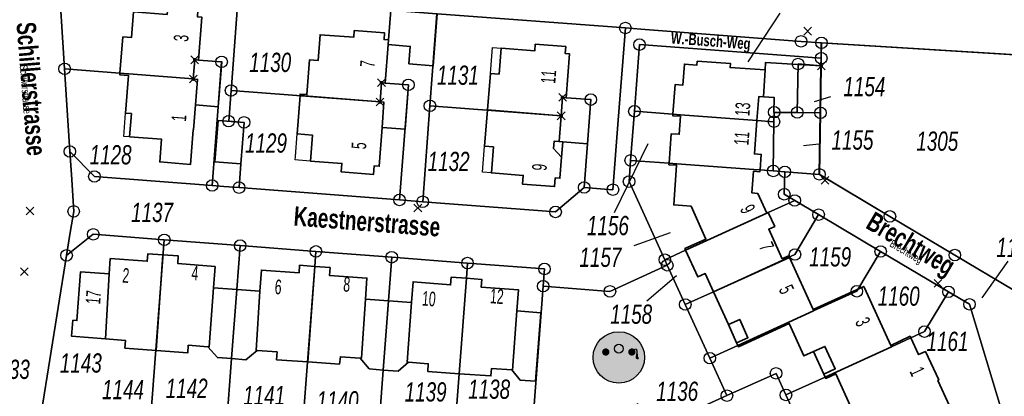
# Model space of a CAD drawing. Header units: metres. Extents: x 339653 to 341672, y 5744753 to 5747397.
# Tile 42 of 256: x 340834 to 340961, y 5745285 to 5745334. Entities that reach past the tile are written whole.
import ezdxf

# ---------------------------------------------------------------- set-up
doc = ezdxf.new("R2010")
doc.units = ezdxf.units.M
doc.header["$LTSCALE"] = 0.03
doc.header["$PDMODE"] = 3
doc.header["$PDSIZE"] = 0.5
for name, color, linetype, lineweight in [('B-Gebäude', 15, 'Continuous', 35), ('Flurstücke_Grenzpunkte', 7, 'Continuous', 25), ('Historie', 7, 'Continuous', 25), ('Lagebezeichnungen', 7, 'Continuous', 25), ('Netzpunkte', 7, 'Continuous', 25), ('Siedlung', 7, 'Continuous', 25), ('Siedlungsflächen - Bauwerke u. Einrichtungen', 7, 'Continuous', 25), ('Vegetation', 7, 'Continuous', 25), ('Verkehr', 7, 'Continuous', 25)]:
    doc.layers.add(name, color=color, linetype=linetype, lineweight=lineweight)
doc.styles.add('Flurstücksnummer - K 10 700', font='ariali.ttf', dxfattribs={"width": 0.7})
doc.styles.add('Hausnummern NRW', font='arial.ttf', dxfattribs={"width": 0.595})
doc.styles.add('Name - Bauwerken u. Einrichtungen - F 10', font='arialbd.ttf', dxfattribs={"width": 0.7})
doc.styles.add('Textart 8113', font='arial.ttf', dxfattribs={"width": 0.7})

# ---------------------------------------------------------------- blocks, each defined once
blk = doc.blocks.new('Spielplatz. Bolzplatz')
for points in [[(0, 0.476191, -1), (0, -0.476191, -1)], [(-0.344218, -0.238095), (-0.289796, -0.047619), (-0.281633, -0.012245), (-0.278911, -0.008164), (-0.243538, -0.006803), (-0.107483, 0.063946), (-0.087075, 0.031293), (-0.195919, -0.047619), (-0.142857, -0.238095), (-0.195919, -0.238095), (-0.243538, -0.129252), (-0.289796, -0.238095)], [(-0.242177, 0.168708, -1), (-0.242177, 0.032653, -1)], [(0.142857, -0.238095), (0.168708, -0.129252), (0.126531, -0.129252), (0.195919, -0.047619), (0.087075, 0.031293), (0.107483, 0.063946), (0.243538, -0.006803), (0.278911, -0.008164), (0.292517, -0.008164), (0.300681, -0.05034), (0.303402, -0.062585), (0.360544, -0.129252), (0.318367, -0.129252), (0.344218, -0.238095), (0.289796, -0.238095), (0.243538, -0.129252), (0.195919, -0.238095)], [(0.242177, 0.168708, -1), (0.242177, 0.032653, -1)], [(0.277551, 0.155102), (0.303402, 0.161905), (0.315647, 0.164626), (0.329252, 0.160544), (0.342857, 0.146939), (0.345578, 0.136054), (0.348299, 0.111565), (0.352381, 0.061225), (0.359183, 0.009524), (0.371429, -0.012245), (0.360544, -0.035374), (0.341497, -0.035374), (0.315647, -0.020408), (0.311565, 0.009524), (0.318367, 0.05034), (0.323809, 0.089796), (0.323809, 0.112925), (0.317007, 0.141497), (0.310204, 0.145578), (0.292517, 0.138776)]]:
    blk.add_hatch(color=256).paths.add_polyline_path(points, flags=0)
for centre, radius in [((0, 0), 0.476191), ((0, 0.163266), 0.081632)]:
    blk.add_circle(centre, radius)
blk = doc.blocks.new('Grenzpunkt mit Abmarkung (Marke)')
at = {"lineweight": -2}
blk.add_circle((0, 0), 0.499, dxfattribs=at)
blk = doc.blocks.new('Grenzpunkt. Abmarkung nach Quellenlage nicht zu spezifizieren')
at = {"lineweight": -2}
blk.add_hatch(color=256, dxfattribs=at).paths.add_polyline_path([(0, 0.165, -1), (0, -0.165, -1)], flags=0)
blk.add_point((0, 0), dxfattribs=at)

msp = doc.modelspace()

# ---------------------------------------------------------------- linework, layer by layer
at = {"layer": 'B-Gebäude'}
for points in [[(340846.75, 5745327.368), (340847.121, 5745332.074), (340848.237, 5745331.986), (340848.499, 5745335.33), (340852.881, 5745334.986), (340852.949, 5745335.856), (340856.852, 5745335.552), (340856.784, 5745334.684), (340857.373, 5745334.639), (340856.952, 5745329.062), (340856.45, 5745329.1), (340856.255, 5745326.612), (340847.888, 5745327.278)], [(340881.541, 5745331.072), (340881.588, 5745331.684), (340881.89, 5745335.556), (340887.853, 5745335.091), (340887.883, 5745335.089), (340887.363, 5745328.34), (340884.221, 5745328.582), (340884.395, 5745330.852)], [(340870.1, 5745324.459), (340870.116, 5745324.658), (340870.994, 5745324.59), (340871.343, 5745329.107), (340872.456, 5745329.021), (340872.713, 5745332.367), (340877.066, 5745332.031), (340877.133, 5745332.9), (340881.062, 5745332.597), (340880.995, 5745331.73), (340881.588, 5745331.684), (340881.541, 5745331.072), (340881.163, 5745326.079), (340880.667, 5745326.117), (340880.477, 5745323.628)], [(340894.408, 5745322.596), (340894.788, 5745327.335), (340895.915, 5745327.245), (340896.183, 5745330.596), (340900.551, 5745330.247), (340900.62, 5745331.126), (340904.57, 5745330.813), (340904.499, 5745329.921), (340905.068, 5745329.877), (340904.632, 5745324.182), (340904.153, 5745324.219), (340903.969, 5745321.828)], [(340856.255, 5745326.612), (340856.45, 5745329.1), (340856.952, 5745329.062), (340859.933, 5745328.837), (340859.973, 5745328.834), (340859.485, 5745322.996), (340856.536, 5745323.242), (340856.813, 5745326.567)], [(340918.466, 5745322.048), (340918.749, 5745325.888), (340919.756, 5745325.814), (340919.954, 5745328.546), (340921.587, 5745328.427), (340921.622, 5745328.92), (340925.921, 5745328.625), (340925.885, 5745328.088), (340930.424, 5745327.79), (340930.195, 5745324.283), (340929.6, 5745324.325), (340929.37, 5745321.235), (340919.464, 5745321.974)], [(340930.195, 5745324.283), (340930.424, 5745327.79), (340930.486, 5745328.756), (340934.707, 5745328.496), (340934.599, 5745322.26), (340934.599, 5745322.242), (340931.574, 5745322.281), (340931.599, 5745324.19)], [(340934.599, 5745322.242), (340934.599, 5745322.26), (340934.707, 5745328.496), (340937.697, 5745328.313), (340937.601, 5745322.223), (340937.601, 5745322.203)], [(340856.813, 5745326.567), (340856.536, 5745323.242), (340856.265, 5745319.991), (340856.258, 5745319.991), (340855.907, 5745315.525), (340851.904, 5745315.839), (340852.135, 5745318.782), (340847.997, 5745319.107), (340848.234, 5745322.115), (340847.486, 5745322.174), (340847.87, 5745327.06), (340846.733, 5745327.149), (340846.75, 5745327.368), (340847.888, 5745327.278), (340856.255, 5745326.612)], [(340880.477, 5745323.628), (340880.667, 5745326.117), (340881.163, 5745326.079), (340884.154, 5745325.853), (340883.739, 5745320.096), (340880.737, 5745320.313), (340880.975, 5745323.59)], [(340880.975, 5745323.59), (340880.737, 5745320.313), (340880.372, 5745315.29), (340879.72, 5745315.337), (340879.638, 5745314.233), (340875.455, 5745314.544), (340875.538, 5745315.654), (340871.452, 5745315.958), (340871.704, 5745319.33), (340869.728, 5745319.478), (340870.1, 5745324.459), (340880.477, 5745323.628)], [(340903.703, 5745318.48), (340903.969, 5745321.828), (340904.153, 5745324.219), (340904.632, 5745324.182), (340907.82, 5745323.938), (340907.381, 5745318.198), (340904.172, 5745318.444)], [(340894.408, 5745322.596), (340903.969, 5745321.828), (340903.703, 5745318.48), (340904.172, 5745318.444), (340904.021, 5745316.478), (340903.809, 5745313.719), (340903.2, 5745313.767), (340903.112, 5745312.641), (340898.955, 5745312.97), (340899.044, 5745314.089), (340894.915, 5745314.419), (340895.183, 5745317.785), (340894.029, 5745317.877)], [(340859.058, 5745315.866), (340859.47, 5745321.238), (340862.841, 5745320.979), (340862.429, 5745315.607)], [(340917.971, 5745315.675), (340918.248, 5745319.513), (340919.286, 5745319.44), (340919.446, 5745321.783), (340918.452, 5745321.849), (340918.466, 5745322.048), (340919.464, 5745321.974), (340929.37, 5745321.235), (340929.046, 5745316.887), (340929.919, 5745316.822), (340929.768, 5745314.801), (340928.941, 5745314.862), (340918.968, 5745315.601)], [(340904.021, 5745316.478), (340902.983, 5745317.605), (340903.055, 5745318.531), (340903.703, 5745318.48), (340904.172, 5745318.444)], [(340920.118, 5745304.38), (340920.019, 5745304.599), (340922.751, 5745305.835), (340920.821, 5745310.102), (340918.567, 5745310.269), (340918.948, 5745315.411), (340917.957, 5745315.484), (340917.971, 5745315.675), (340918.968, 5745315.601), (340928.941, 5745314.862), (340929.768, 5745314.801), (340929.75, 5745314.562), (340928.923, 5745314.623), (340928.715, 5745311.827), (340929.485, 5745311.741), (340930.65, 5745309.189), (340922.862, 5745305.633)], [(340933.567, 5745303.449), (340923.719, 5745298.99), (340922.654, 5745301.339), (340921.703, 5745300.906), (340920.118, 5745304.38), (340922.862, 5745305.633), (340930.65, 5745309.189), (340930.841, 5745309.276), (340931.667, 5745307.465), (340930.885, 5745307.108), (340932.638, 5745303.267), (340933.476, 5745303.649)], [(340844.877, 5745292.871), (340845.365, 5745301.316), (340845.479, 5745303.302), (340850.294, 5745302.957), (340850.365, 5745303.919), (340852.328, 5745303.775), (340851.445, 5745291.362), (340847.388, 5745291.67), (340847.463, 5745292.674)], [(340851.445, 5745291.362), (340852.328, 5745303.775), (340854.297, 5745303.636), (340854.243, 5745302.667), (340859.094, 5745302.253), (340858.876, 5745299.502), (340858.336, 5745291.842), (340858.146, 5745291.856), (340855.604, 5745292.045), (340855.539, 5745291.048)], [(340933.488, 5745295.022), (340926.885, 5745292.012), (340926.728, 5745292.357), (340925.657, 5745294.716), (340923.719, 5745298.99), (340933.567, 5745303.449), (340936.639, 5745296.665), (340936.717, 5745296.494)], [(340864.562, 5745291.364), (340864.402, 5745291.377), (340864.888, 5745299.06), (340865.095, 5745301.802), (340869.97, 5745301.447), (340870.04, 5745302.425), (340872.017, 5745302.281), (340871.129, 5745289.877), (340867.052, 5745290.168), (340867.123, 5745291.165)], [(340871.129, 5745289.877), (340872.017, 5745302.281), (340873.992, 5745302.133), (340873.916, 5745301.116), (340878.784, 5745300.759), (340878.575, 5745298.029), (340878.054, 5745290.375), (340877.905, 5745290.385), (340875.341, 5745290.556), (340875.214, 5745289.565)], [(340845.365, 5745301.316), (340844.877, 5745292.871), (340840.481, 5745293.206), (340840.655, 5745295.296), (340841.153, 5745295.254), (340841.642, 5745301.584)], [(340884.167, 5745289.845), (340883.988, 5745289.859), (340884.558, 5745297.599), (340884.768, 5745300.28), (340889.629, 5745299.885), (340889.7, 5745300.874), (340891.679, 5745300.731), (340890.737, 5745288.347), (340886.669, 5745288.64), (340886.739, 5745289.647)], [(340890.737, 5745288.347), (340891.679, 5745300.731), (340893.672, 5745300.586), (340893.599, 5745299.57), (340898.442, 5745299.235), (340898.241, 5745296.509), (340897.676, 5745288.826), (340897.577, 5745288.833), (340894.945, 5745289.037), (340894.863, 5745288.06)], [(340858.146, 5745291.856), (340858.336, 5745291.842), (340858.876, 5745299.502), (340861.898, 5745299.283), (340861.216, 5745290.308), (340859.392, 5745290.449)], [(340936.704, 5745291.228), (340935.458, 5745290.662), (340933.55, 5745294.85), (340926.96, 5745291.847), (340926.885, 5745292.012), (340933.488, 5745295.022), (340936.717, 5745296.494), (340936.639, 5745296.665), (340943.222, 5745299.678), (340943.306, 5745299.495), (340946.721, 5745292.021), (340946.801, 5745291.848), (340938.207, 5745287.915), (340938.038, 5745288.289)], [(340861.216, 5745290.308), (340861.898, 5745299.283), (340864.888, 5745299.06), (340864.402, 5745291.377), (340864.562, 5745291.364), (340863.068, 5745290.167)], [(340877.905, 5745290.385), (340878.054, 5745290.375), (340878.575, 5745298.029), (340881.588, 5745297.819), (340880.883, 5745288.825), (340879.089, 5745288.963)], [(340880.883, 5745288.825), (340881.588, 5745297.819), (340884.558, 5745297.599), (340883.988, 5745289.859), (340884.167, 5745289.845), (340882.816, 5745288.676)], [(340897.577, 5745288.833), (340897.676, 5745288.826), (340898.241, 5745296.509), (340901.34, 5745296.271), (340900.652, 5745287.364), (340898.649, 5745287.518)], [(340925.657, 5745294.716), (340927.13, 5745295.385), (340928.2, 5745293.024), (340926.728, 5745292.357)], [(340941.626, 5745283.841), (340939.583, 5745288.314), (340938.294, 5745287.725), (340938.207, 5745287.915), (340946.801, 5745291.848), (340946.721, 5745292.021), (340949.216, 5745293.209), (340949.316, 5745292.999), (340950.339, 5745290.824), (340951.212, 5745291.235), (340952.953, 5745287.532), (340952.844, 5745287.481), (340954.357, 5745284.174), (340948.174, 5745281.344), (340947.766, 5745282.237), (340943.294, 5745280.191), (340943.037, 5745280.752)], [(340936.704, 5745291.228), (340938.183, 5745291.899), (340939.516, 5745288.958), (340938.038, 5745288.289)]]:
    msp.add_lwpolyline(points, close=True, dxfattribs=at)
for points in [[(340884.221, 5745328.582), (340887.363, 5745328.34)], [(340904.021, 5745316.478), (340904.172, 5745318.444)], [(340859.058, 5745315.866), (340862.429, 5745315.607)], [(340925.657, 5745294.716), (340926.728, 5745292.357)], [(340936.704, 5745291.228), (340938.038, 5745288.289)]]:
    msp.add_lwpolyline(points, dxfattribs=at)
at = {"layer": 'Flurstücke_Grenzpunkte', "color": 83}
for p, q in [((340932.351, 5745335.165), (340928.192, 5745328.86)), ((340938.919, 5745324.291), (340936.79, 5745323.661)), ((340910.891, 5745309.296), (340915.266, 5745318.231)), ((340937.374, 5745318.147), (340935.417, 5745317.922)), ((340913.44, 5745304.995), (340918.142, 5745306.679)), ((340961.907, 5745302.967), (340958.541, 5745298.192)), ((340915.087, 5745297.791), (340918.937, 5745301.107))]:
    msp.add_line(p, q, dxfattribs=at)
for points in [[(340838.738, 5745340.975), (340839.566, 5745327.94), (340840.249, 5745317.191), (340840.44, 5745314.19), (340840.743, 5745309.425), (340840.299, 5745306.672), (340839.822, 5745303.712), (340836.549, 5745283.423), (340832.59, 5745258.881)], [(340971.499, 5745329.222), (340937.738, 5745331.3), (340935.087, 5745331.501), (340914.29, 5745333.082), (340912.294, 5745333.234), (340887.883, 5745335.089)]]:
    msp.add_lwpolyline(points, dxfattribs=at)
for points in [[(340839.566, 5745327.94), (340838.738, 5745340.975), (340862.133, 5745337.926), (340861.236, 5745326.215), (340861.152, 5745325.119), (340860.846, 5745321.133), (340862.841, 5745320.979), (340862.429, 5745315.607), (340862.191, 5745312.511), (340860.197, 5745312.665), (340858.701, 5745312.78), (340859.485, 5745322.996), (340859.933, 5745328.837), (340856.952, 5745329.062), (340856.45, 5745329.1), (340856.255, 5745326.612), (340847.888, 5745327.278), (340846.75, 5745327.368)], [(340861.152, 5745325.119), (340861.236, 5745326.215), (340862.133, 5745337.926), (340878.336, 5745335.815), (340887.853, 5745335.091), (340886.95, 5745323.133), (340886.01, 5745310.677), (340883.009, 5745310.908), (340884.154, 5745325.853), (340881.163, 5745326.079), (340880.667, 5745326.117), (340880.477, 5745323.628)], [(340903.969, 5745321.828), (340886.95, 5745323.133), (340887.853, 5745335.091), (340887.883, 5745335.089), (340912.294, 5745333.234), (340911.377, 5745321.259), (340910.686, 5745312.241), (340906.948, 5745312.526), (340907.381, 5745318.198), (340907.82, 5745323.938), (340904.632, 5745324.182), (340904.153, 5745324.219)], [(340839.822, 5745303.712), (340840.299, 5745306.672), (340840.743, 5745309.425), (340840.44, 5745314.19), (340840.249, 5745317.191), (340843.433, 5745313.955), (340858.701, 5745312.78), (340860.197, 5745312.665), (340862.191, 5745312.511), (340883.009, 5745310.908), (340886.01, 5745310.677), (340903.245, 5745309.351), (340906.948, 5745312.526), (340910.686, 5745312.241), (340911.377, 5745321.259), (340912.294, 5745333.234), (340914.29, 5745333.082), (340935.087, 5745331.501), (340937.738, 5745331.3), (340937.711, 5745329.315), (340914.138, 5745331.072), (340913.474, 5745322.421), (340912.985, 5745316.044), (340912.774, 5745313.293), (340917.412, 5745303.145), (340917.739, 5745302.428), (340910.299, 5745299.036), (340901.632, 5745299.706), (340901.803, 5745301.947), (340891.83, 5745302.713), (340881.997, 5745303.469), (340872.163, 5745304.224), (340862.33, 5745304.98), (340852.496, 5745305.736), (340843.282, 5745306.443)], [(340937.711, 5745329.315), (340937.738, 5745331.3), (340971.499, 5745329.222), (340969.228, 5745295.308), (340962.669, 5745299.191), (340962.603, 5745299.234), (340955.029, 5745303.752), (340946.61, 5745308.774), (340937.462, 5745314.231), (340937.601, 5745322.203), (340937.601, 5745322.223), (340937.697, 5745328.313)], [(340918.466, 5745322.048), (340913.474, 5745322.421), (340914.138, 5745331.072), (340937.711, 5745329.315), (340937.697, 5745328.313), (340934.698, 5745328.56), (340934.599, 5745322.26), (340931.594, 5745322.297), (340931.576, 5745321.07), (340929.37, 5745321.235), (340919.464, 5745321.974)], [(340843.433, 5745313.955), (340840.249, 5745317.191), (340839.566, 5745327.94), (340846.75, 5745327.368), (340847.888, 5745327.278), (340856.255, 5745326.612), (340856.45, 5745329.1), (340856.952, 5745329.062), (340859.933, 5745328.837), (340859.485, 5745322.996), (340858.701, 5745312.78)], [(340937.601, 5745322.223), (340934.599, 5745322.26), (340934.698, 5745328.56), (340937.697, 5745328.313)], [(340862.841, 5745320.979), (340860.846, 5745321.133), (340861.152, 5745325.119), (340880.477, 5745323.628), (340880.667, 5745326.117), (340881.163, 5745326.079), (340884.154, 5745325.853), (340883.009, 5745310.908), (340862.191, 5745312.511), (340862.429, 5745315.607)], [(340903.245, 5745309.351), (340886.01, 5745310.677), (340886.95, 5745323.133), (340903.969, 5745321.828), (340904.153, 5745324.219), (340904.632, 5745324.182), (340907.82, 5745323.938), (340907.381, 5745318.198), (340906.948, 5745312.526)], [(340917.971, 5745315.675), (340912.985, 5745316.044), (340913.474, 5745322.421), (340918.466, 5745322.048), (340919.464, 5745321.974), (340929.37, 5745321.235), (340931.576, 5745321.07), (340931.484, 5745314.674), (340929.768, 5745314.801), (340928.941, 5745314.862), (340918.968, 5745315.601)], [(340932.978, 5745314.563), (340931.484, 5745314.674), (340931.576, 5745321.07), (340931.594, 5745322.297), (340934.599, 5745322.26), (340937.601, 5745322.223), (340937.601, 5745322.203), (340937.462, 5745314.231)], [(340917.412, 5745303.145), (340912.774, 5745313.293), (340912.985, 5745316.044), (340917.971, 5745315.675), (340918.968, 5745315.601), (340928.941, 5745314.862), (340929.768, 5745314.801), (340931.484, 5745314.674), (340932.978, 5745314.563), (340932.908, 5745311.644), (340934.263, 5745310.838), (340930.841, 5745309.276), (340930.65, 5745309.189), (340922.862, 5745305.633), (340920.118, 5745304.38)], [(340932.908, 5745311.644), (340932.978, 5745314.563), (340937.462, 5745314.231), (340946.61, 5745308.774), (340955.029, 5745303.752), (340962.603, 5745299.234), (340964.841, 5745291.848), (340967.019, 5745284.659), (340965.645, 5745284.249), (340962.683, 5745283.591), (340961.198, 5745283.187), (340956.94, 5745297.355), (340954.207, 5745298.98), (340945.411, 5745304.21), (340937.361, 5745308.997), (340934.263, 5745310.838)], [(340917.739, 5745302.428), (340917.412, 5745303.145), (340920.118, 5745304.38), (340922.862, 5745305.633), (340930.65, 5745309.189), (340930.841, 5745309.276), (340934.263, 5745310.838), (340937.361, 5745308.997), (340934.299, 5745303.819), (340923.719, 5745298.99), (340920.071, 5745297.325)], [(340926.885, 5745292.012), (340923.255, 5745290.357), (340920.071, 5745297.325), (340923.719, 5745298.99), (340934.299, 5745303.819), (340937.361, 5745308.997), (340945.411, 5745304.21), (340942.316, 5745299.047), (340936.717, 5745296.494), (340933.488, 5745295.022)], [(340850.72, 5745282.332), (340836.549, 5745283.423), (340839.822, 5745303.712), (340843.282, 5745306.443), (340852.496, 5745305.736)], [(340855.815, 5745281.939), (340850.72, 5745282.332), (340852.496, 5745305.736), (340862.33, 5745304.98), (340861.898, 5745299.283), (340861.216, 5745290.308), (340860.551, 5745281.574), (340855.834, 5745281.937)], [(340870.393, 5745280.816), (340860.551, 5745281.574), (340861.216, 5745290.308), (340861.898, 5745299.283), (340862.33, 5745304.98), (340872.163, 5745304.224), (340872.017, 5745302.281)], [(340880.215, 5745280.059), (340870.393, 5745280.816), (340872.017, 5745302.281), (340872.163, 5745304.224), (340881.997, 5745303.469), (340880.883, 5745288.825)], [(340883.565, 5745279.801), (340880.215, 5745280.059), (340880.883, 5745288.825), (340881.997, 5745303.469), (340891.83, 5745302.713), (340891.679, 5745300.731), (340890.737, 5745288.347), (340890.048, 5745279.301)], [(340925.476, 5745285.498), (340923.255, 5745290.357), (340926.885, 5745292.012), (340933.488, 5745295.022), (340936.717, 5745296.494), (340942.316, 5745299.047), (340945.411, 5745304.21), (340954.207, 5745298.98), (340951.098, 5745293.814), (340946.801, 5745291.848), (340938.207, 5745287.915), (340933.127, 5745285.591), (340931.843, 5745288.393)], [(340900.199, 5745280.895), (340889.831, 5745276.12), (340890.048, 5745279.301), (340890.737, 5745288.347), (340891.679, 5745300.731), (340891.83, 5745302.713), (340901.803, 5745301.947), (340901.632, 5745299.706)], [(340901.262, 5745278.622), (340900.199, 5745280.895), (340901.632, 5745299.706), (340910.299, 5745299.036), (340917.739, 5745302.428), (340920.071, 5745297.325), (340923.255, 5745290.357), (340925.476, 5745285.498), (340915.494, 5745280.96), (340913.929, 5745284.393), (340913.915, 5745284.424)], [(340934.508, 5745282.574), (340933.127, 5745285.591), (340938.207, 5745287.915), (340946.801, 5745291.848), (340951.098, 5745293.814), (340954.207, 5745298.98), (340956.94, 5745297.355), (340961.198, 5745283.187), (340957.782, 5745282.259), (340951.97, 5745280.41), (340946.941, 5745278.598), (340941.8, 5745276.248), (340938.146, 5745284.227)], [(340941.8, 5745276.248), (340921.811, 5745267.108), (340915.494, 5745280.96), (340925.476, 5745285.498), (340931.843, 5745288.393), (340933.127, 5745285.591), (340934.508, 5745282.574), (340938.146, 5745284.227)]]:
    msp.add_lwpolyline(points, close=True, dxfattribs=at)
at = {"layer": 'Historie', "color": 83}
for points in [[(340962.611, 5745299.225), (340955.019, 5745303.743), (340946.586, 5745308.764), (340937.435, 5745314.238), (340937.562, 5745322.211), (340937.562, 5745322.231), (340937.657, 5745328.31), (340937.674, 5745329.317), (340937.706, 5745331.316), (340973.323, 5745329.101)], [(340962.603, 5745299.234), (340955.029, 5745303.752), (340946.61, 5745308.774), (340937.462, 5745314.231), (340937.601, 5745322.203), (340937.601, 5745322.223), (340937.697, 5745328.313), (340937.711, 5745329.315), (340937.738, 5745331.3), (340973.345, 5745329.108)]]:
    msp.add_lwpolyline(points, dxfattribs=at)
at = {"layer": 'Netzpunkte', "color": 83}
for p in [(340935.94, 5745332.821), (340938.199, 5745313.45), (340835.07, 5745309.483), (340834.356, 5745301.579)]:
    msp.add_point(p, dxfattribs=at)
at = {"layer": 'Siedlung', "color": 83}
for points in [[(340838.738, 5745340.975), (340862.133, 5745337.926), (340878.336, 5745335.815), (340887.853, 5745335.091), (340887.883, 5745335.089), (340912.294, 5745333.234), (340911.377, 5745321.259), (340910.686, 5745312.241), (340906.948, 5745312.526), (340903.245, 5745309.351), (340886.01, 5745310.677), (340883.009, 5745310.908), (340862.191, 5745312.511), (340860.197, 5745312.665), (340858.701, 5745312.78), (340843.433, 5745313.955), (340840.249, 5745317.191), (340839.566, 5745327.94)], [(340934.698, 5745328.56), (340937.697, 5745328.313), (340937.601, 5745322.223), (340934.599, 5745322.26)], [(340900.199, 5745280.895), (340901.632, 5745299.706), (340910.299, 5745299.036), (340917.739, 5745302.428), (340920.071, 5745297.325), (340923.255, 5745290.357), (340925.476, 5745285.498), (340915.494, 5745280.96), (340913.929, 5745284.393), (340913.915, 5745284.424), (340901.262, 5745278.622)], [(340938.146, 5745284.227), (340941.8, 5745276.248), (340921.811, 5745267.108), (340894.558, 5745254.641), (340886.645, 5745271.922), (340901.262, 5745278.622), (340913.915, 5745284.424), (340913.929, 5745284.393), (340915.494, 5745280.96), (340925.476, 5745285.498), (340931.843, 5745288.393), (340933.127, 5745285.591), (340934.508, 5745282.574)]]:
    msp.add_lwpolyline(points, close=True, dxfattribs=at)
for points in [[(340962.603, 5745299.234), (340955.029, 5745303.752), (340946.61, 5745308.774), (340937.462, 5745314.231), (340937.601, 5745322.203), (340937.601, 5745322.223), (340937.697, 5745328.313), (340937.711, 5745329.315), (340937.738, 5745331.3), (340971.499, 5745329.222)], [(340934.508, 5745282.574), (340933.127, 5745285.591), (340931.843, 5745288.393), (340925.476, 5745285.498), (340923.255, 5745290.357), (340920.071, 5745297.325), (340917.739, 5745302.428), (340917.412, 5745303.145), (340912.774, 5745313.293), (340912.985, 5745316.044), (340913.474, 5745322.421), (340914.138, 5745331.072), (340937.711, 5745329.315), (340937.697, 5745328.313), (340934.698, 5745328.56), (340934.599, 5745322.26), (340931.594, 5745322.297), (340931.576, 5745321.07), (340931.484, 5745314.674), (340932.978, 5745314.563), (340932.908, 5745311.644), (340934.263, 5745310.838), (340937.361, 5745308.997), (340945.411, 5745304.21), (340954.207, 5745298.98), (340956.94, 5745297.355), (340961.198, 5745283.187)], [(340836.549, 5745283.423), (340839.822, 5745303.712), (340843.282, 5745306.443), (340852.496, 5745305.736), (340862.33, 5745304.98), (340872.163, 5745304.224), (340881.997, 5745303.469), (340891.83, 5745302.713), (340901.803, 5745301.947), (340901.632, 5745299.706), (340900.199, 5745280.895)]]:
    msp.add_lwpolyline(points, dxfattribs=at)
at = {"layer": 'Siedlungsflächen - Bauwerke u. Einrichtungen', "color": 83}
for points in [[(340895.056, 5745330.687), (340896.183, 5745330.596), (340895.915, 5745327.245), (340894.788, 5745327.335)], [(340847.486, 5745322.174), (340848.234, 5745322.115), (340847.997, 5745319.107), (340847.25, 5745319.165)], [(340869.728, 5745319.478), (340871.704, 5745319.33), (340871.452, 5745315.958), (340869.906, 5745316.073), (340869.477, 5745316.105), (340869.509, 5745316.536)], [(340894.029, 5745317.877), (340895.183, 5745317.785), (340894.915, 5745314.419), (340893.759, 5745314.511)]]:
    msp.add_lwpolyline(points, close=True, dxfattribs=at)
at = {"layer": 'Vegetation', "color": 83}
msp.add_lwpolyline([(341005.325, 5745337.176), (341005.117, 5745327.152), (340993.825, 5745327.847), (340982.286, 5745328.558), (340978.175, 5745328.811), (340973.345, 5745329.108), (340971.499, 5745329.222), (340937.738, 5745331.3), (340935.087, 5745331.501), (340914.29, 5745333.082), (340912.294, 5745333.234), (340887.883, 5745335.089)], dxfattribs=at)
at = {"layer": 'Verkehr', "color": 83}
msp.add_lwpolyline([(340838.738, 5745340.975), (340839.566, 5745327.94), (340840.249, 5745317.191), (340840.44, 5745314.19), (340840.743, 5745309.425), (340840.299, 5745306.672), (340839.822, 5745303.712), (340836.549, 5745283.423), (340832.59, 5745258.881)], dxfattribs=at)
for points in [[(340839.822, 5745303.712), (340840.299, 5745306.672), (340840.743, 5745309.425), (340840.44, 5745314.19), (340840.249, 5745317.191), (340843.433, 5745313.955), (340858.701, 5745312.78), (340860.197, 5745312.665), (340862.191, 5745312.511), (340883.009, 5745310.908), (340886.01, 5745310.677), (340903.245, 5745309.351), (340906.948, 5745312.526), (340910.686, 5745312.241), (340911.377, 5745321.259), (340912.294, 5745333.234), (340914.29, 5745333.082), (340935.087, 5745331.501), (340937.738, 5745331.3), (340937.711, 5745329.315), (340914.138, 5745331.072), (340913.474, 5745322.421), (340912.985, 5745316.044), (340912.774, 5745313.293), (340917.412, 5745303.145), (340917.739, 5745302.428), (340910.299, 5745299.036), (340901.632, 5745299.706), (340901.803, 5745301.947), (340891.83, 5745302.713), (340881.997, 5745303.469), (340872.163, 5745304.224), (340862.33, 5745304.98), (340852.496, 5745305.736), (340843.282, 5745306.443)], [(340931.484, 5745314.674), (340931.576, 5745321.07), (340931.594, 5745322.297), (340934.599, 5745322.26), (340937.601, 5745322.223), (340937.601, 5745322.203), (340937.462, 5745314.231), (340932.978, 5745314.563)], [(340932.908, 5745311.644), (340932.978, 5745314.563), (340937.462, 5745314.231), (340946.61, 5745308.774), (340955.029, 5745303.752), (340962.603, 5745299.234), (340964.841, 5745291.848), (340967.019, 5745284.659), (340965.645, 5745284.249), (340962.683, 5745283.591), (340961.198, 5745283.187), (340956.94, 5745297.355), (340954.207, 5745298.98), (340945.411, 5745304.21), (340937.361, 5745308.997), (340934.263, 5745310.838)]]:
    msp.add_lwpolyline(points, close=True, dxfattribs=at)
for p in [(340885.381, 5745309.85), (340952.857, 5745300.087)]:
    msp.add_point(p, dxfattribs=at)

# ---------------------------------------------------------------- block references
at = {"layer": 'Flurstücke_Grenzpunkte', "color": 83, "xscale": 1.5, "yscale": 1.5, "zscale": 1.5}
for name, p in [('Grenzpunkt mit Abmarkung (Marke)', (340912.294, 5745333.234)), ('Grenzpunkt mit Abmarkung (Marke)', (340914.138, 5745331.072)), ('Grenzpunkt mit Abmarkung (Marke)', (340935.087, 5745331.501)), ('Grenzpunkt mit Abmarkung (Marke)', (340937.738, 5745331.3)), ('Grenzpunkt mit Abmarkung (Marke)', (340937.711, 5745329.315)), ('Grenzpunkt mit Abmarkung (Marke)', (340839.566, 5745327.94)), ('Grenzpunkt. Abmarkung nach Quellenlage nicht zu spezifizieren', (340856.45, 5745329.1)), ('Grenzpunkt mit Abmarkung (Marke)', (340859.933, 5745328.837)), ('Grenzpunkt mit Abmarkung (Marke)', (340934.698, 5745328.56)), ('Grenzpunkt. Abmarkung nach Quellenlage nicht zu spezifizieren', (340937.697, 5745328.313)), ('Grenzpunkt. Abmarkung nach Quellenlage nicht zu spezifizieren', (340856.255, 5745326.612)), ('Grenzpunkt. Abmarkung nach Quellenlage nicht zu spezifizieren', (340880.667, 5745326.117)), ('Grenzpunkt mit Abmarkung (Marke)', (340884.154, 5745325.853)), ('Grenzpunkt mit Abmarkung (Marke)', (340861.152, 5745325.119)), ('Grenzpunkt. Abmarkung nach Quellenlage nicht zu spezifizieren', (340880.477, 5745323.628)), ('Grenzpunkt mit Abmarkung (Marke)', (340886.95, 5745323.133)), ('Grenzpunkt. Abmarkung nach Quellenlage nicht zu spezifizieren', (340904.153, 5745324.219)), ('Grenzpunkt mit Abmarkung (Marke)', (340907.82, 5745323.938)), ('Grenzpunkt. Abmarkung nach Quellenlage nicht zu spezifizieren', (340903.969, 5745321.828)), ('Grenzpunkt mit Abmarkung (Marke)', (340913.474, 5745322.421)), ('Grenzpunkt mit Abmarkung (Marke)', (340931.594, 5745322.297)), ('Grenzpunkt mit Abmarkung (Marke)', (340934.599, 5745322.26)), ('Grenzpunkt mit Abmarkung (Marke)', (340937.601, 5745322.223)), ('Grenzpunkt mit Abmarkung (Marke)', (340860.846, 5745321.133)), ('Grenzpunkt mit Abmarkung (Marke)', (340862.841, 5745320.979)), ('Grenzpunkt mit Abmarkung (Marke)', (340931.576, 5745321.07)), ('Grenzpunkt mit Abmarkung (Marke)', (340840.249, 5745317.191)), ('Grenzpunkt mit Abmarkung (Marke)', (340912.985, 5745316.044)), ('Grenzpunkt mit Abmarkung (Marke)', (340843.433, 5745313.955)), ('Grenzpunkt mit Abmarkung (Marke)', (340931.484, 5745314.674)), ('Grenzpunkt mit Abmarkung (Marke)', (340932.978, 5745314.563)), ('Grenzpunkt mit Abmarkung (Marke)', (340937.462, 5745314.231)), ('Grenzpunkt mit Abmarkung (Marke)', (340858.701, 5745312.78)), ('Grenzpunkt mit Abmarkung (Marke)', (340912.774, 5745313.293)), ('Grenzpunkt mit Abmarkung (Marke)', (340862.191, 5745312.511)), ('Grenzpunkt mit Abmarkung (Marke)', (340906.948, 5745312.526)), ('Grenzpunkt mit Abmarkung (Marke)', (340910.686, 5745312.241)), ('Grenzpunkt mit Abmarkung (Marke)', (340932.908, 5745311.644)), ('Grenzpunkt mit Abmarkung (Marke)', (340883.009, 5745310.908)), ('Grenzpunkt mit Abmarkung (Marke)', (340886.01, 5745310.677)), ('Grenzpunkt mit Abmarkung (Marke)', (340934.263, 5745310.838)), ('Grenzpunkt mit Abmarkung (Marke)', (340840.743, 5745309.425)), ('Grenzpunkt mit Abmarkung (Marke)', (340903.245, 5745309.351)), ('Grenzpunkt mit Abmarkung (Marke)', (340937.361, 5745308.997)), ('Grenzpunkt mit Abmarkung (Marke)', (340946.61, 5745308.774)), ('Grenzpunkt mit Abmarkung (Marke)', (340843.282, 5745306.443)), ('Grenzpunkt mit Abmarkung (Marke)', (340852.496, 5745305.736)), ('Grenzpunkt mit Abmarkung (Marke)', (340862.33, 5745304.98)), ('Grenzpunkt mit Abmarkung (Marke)', (340839.822, 5745303.712)), ('Grenzpunkt mit Abmarkung (Marke)', (340872.163, 5745304.224)), ('Grenzpunkt mit Abmarkung (Marke)', (340934.299, 5745303.819)), ('Grenzpunkt mit Abmarkung (Marke)', (340945.411, 5745304.21)), ('Grenzpunkt mit Abmarkung (Marke)', (340955.029, 5745303.752)), ('Grenzpunkt mit Abmarkung (Marke)', (340881.997, 5745303.469)), ('Grenzpunkt mit Abmarkung (Marke)', (340891.83, 5745302.713)), ('Grenzpunkt mit Abmarkung (Marke)', (340917.412, 5745303.145)), ('Grenzpunkt mit Abmarkung (Marke)', (340917.739, 5745302.428)), ('Grenzpunkt mit Abmarkung (Marke)', (340901.803, 5745301.947)), ('Grenzpunkt mit Abmarkung (Marke)', (340901.632, 5745299.706)), ('Grenzpunkt mit Abmarkung (Marke)', (340910.299, 5745299.036)), ('Grenzpunkt mit Abmarkung (Marke)', (340942.316, 5745299.047)), ('Grenzpunkt mit Abmarkung (Marke)', (340954.207, 5745298.98)), ('Grenzpunkt mit Abmarkung (Marke)', (340920.071, 5745297.325)), ('Grenzpunkt mit Abmarkung (Marke)', (340956.94, 5745297.355)), ('Grenzpunkt mit Abmarkung (Marke)', (340951.098, 5745293.814)), ('Grenzpunkt mit Abmarkung (Marke)', (340923.255, 5745290.357)), ('Grenzpunkt mit Abmarkung (Marke)', (340931.843, 5745288.393)), ('Grenzpunkt mit Abmarkung (Marke)', (340925.476, 5745285.498)), ('Grenzpunkt mit Abmarkung (Marke)', (340933.127, 5745285.591))]:
    msp.add_blockref(name, p, dxfattribs=at)
at = {"layer": 'Siedlung', "color": 83, "xscale": 7, "yscale": 7, "zscale": 7}
msp.add_blockref('Spielplatz. Bolzplatz', (340911.45, 5745290.458), dxfattribs=at)

# ---------------------------------------------------------------- texts
at = {"layer": 'Flurstücke_Grenzpunkte', "color": 83, "char_height": 2.5, "line_spacing_factor": 0.69, "style": 'Flurstücksnummer - K 10 700'}
for s, insert, attachment_point in [('1130', (340866.231, 5745327.487), 8), ('1131', (340890.577, 5745325.821), 8), ('1154', (340943.299, 5745324.337), 8), ('1129', (340865.689, 5745317.015), 8), ('1155', (340941.754, 5745317.402), 8), ('1305', (340952.753, 5745318.525), 5), ('1128', (340845.539, 5745315.49), 8), ('1132', (340889.374, 5745314.621), 8), ('1137', (340850.915, 5745308.007), 8), ('1156', (340910.034, 5745306.296), 8), ('1162', (340963.141, 5745303.467), 8), ('1157', (340909.06, 5745302.177), 8), ('1159', (340938.86, 5745302.235), 8), ('1160', (340947.75, 5745297.136), 8), ('1158', (340913.055, 5745294.791), 8), ('1161', (340954.082, 5745291.261), 8), ('1143', (340841.67, 5745288.453), 8), ('1233', (340832.331, 5745287.631), 8), ('1144', (340847.145, 5745285.04), 8), ('1142', (340855.405, 5745285.202), 8), ('1139', (340886.39, 5745284.698), 8), ('1138', (340894.631, 5745285.053), 8), ('1136', (340919.02, 5745284.775), 8), ('1141', (340865.446, 5745284.264), 8), ('1140', (340874.981, 5745283.54), 8)]:
    msp.add_mtext(s, dxfattribs=dict(at, insert=insert, attachment_point=attachment_point))
at = {"layer": 'Lagebezeichnungen', "color": 83, "line_spacing_factor": 0.69}
for s, insert, char_height, attachment_point, rotation, style in [('Schillerstrasse', (340833.982, 5745325.227), 2.5, 8, 274.64398, 'Name - Bauwerken u. Einrichtungen - F 10'), ('3', (340855.653, 5745331.852), 1.9, 8, 85.54501, 'Hausnummern NRW'), ('W.-Busch-Weg', (340923.358, 5745331.351), 1.5, 5, 355.6527, 'Name - Bauwerken u. Einrichtungen - F 10'), ('Schillerstrasse', (340833.982, 5745325.227), 1, 8, 274.64398, 'Textart 8113'), ('7', (340879.805, 5745328.5), 1.9, 8, 85.347, 'Hausnummern NRW'), ('11', (340903.27, 5745326.826), 1.9, 8, 85.44598, 'Hausnummern NRW'), ('13', (340928.477, 5745322.616), 1.9, 8, 85.44598, 'Hausnummern NRW'), ('1', (340855.341, 5745321.481), 1.9, 8, 85.64402, 'Hausnummern NRW'), ('11', (340928.328, 5745318.837), 1.9, 8, 85.54501, 'Hausnummern NRW'), ('5', (340878.714, 5745317.883), 1.9, 8, 85.64402, 'Hausnummern NRW'), ('9', (340902.132, 5745315.084), 1.9, 8, 85.44598, 'Hausnummern NRW'), ('9', (340927.287, 5745309.324), 1.9, 8, 294.64198, 'Hausnummern NRW'), ('Kaestnerstrasse', (340878.793, 5745308.094), 2.5, 5, 355.60977, 'Name - Bauwerken u. Einrichtungen - F 10'), ('Brechtweg', (340948.32, 5745303.5), 2.5, 8, 329.44502, 'Name - Bauwerken u. Einrichtungen - F 10'), ('7', (340929.751, 5745304.453), 1.9, 8, 294.75002, 'Hausnummern NRW'), ('Brechtweg', (340948.32, 5745303.5), 1, 8, 329.44502, 'Textart 8113'), ('2', (340847.443, 5745300.154), 1.9, 8, 355.95, 'Hausnummern NRW'), ('4', (340856.393, 5745300.474), 1.9, 8, 355.14899, 'Hausnummern NRW'), ('6', (340867.205, 5745298.64), 1.9, 8, 355.85102, 'Hausnummern NRW'), ('8', (340876.097, 5745298.968), 1.9, 8, 355.85102, 'Hausnummern NRW'), ('17', (340843.292, 5745298.273), 1.9, 5, 85.58259, 'Hausnummern NRW'), ('10', (340886.743, 5745297.11), 1.9, 8, 355.347, 'Hausnummern NRW'), ('12', (340895.571, 5745297.443), 1.9, 8, 356.04902, 'Hausnummern NRW'), ('5', (340932.313, 5745298.884), 1.9, 8, 294.75002, 'Hausnummern NRW'), ('3', (340942.21, 5745294.677), 1.9, 8, 294.44402, 'Hausnummern NRW'), ('1', (340949.302, 5745288.25), 1.9, 8, 294.94802, 'Hausnummern NRW')]:
    msp.add_mtext(s, dxfattribs=dict(at, insert=insert, char_height=char_height, attachment_point=attachment_point, rotation=rotation, style=style))

doc.saveas('drawing.dxf')
